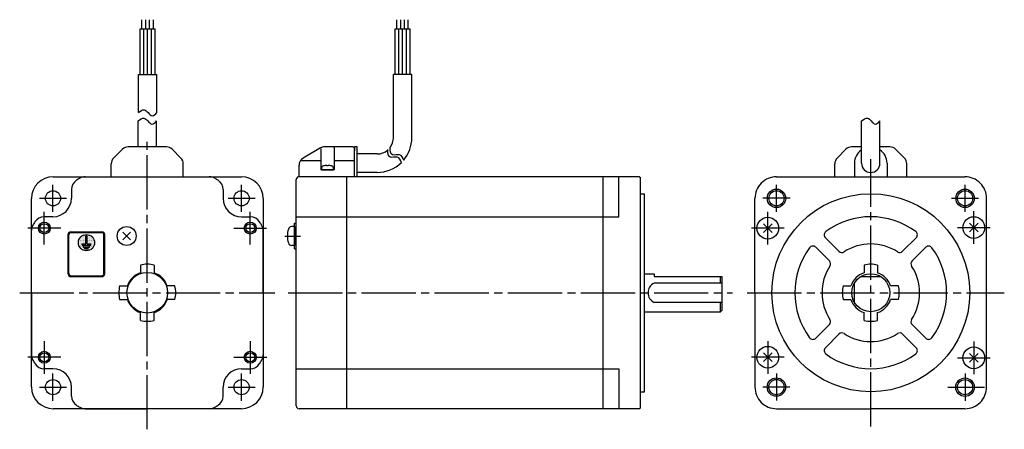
# Model space of a CAD drawing. Extents: x -314 to 49, y -50 to 101.
import ezdxf

# ---------------------------------------------------------------- set-up
doc = ezdxf.new("R2010")
doc.units = 0
doc.header["$MEASUREMENT"] = 0
doc.linetypes.add('CENTER', pattern=[27, 20, -2, 3, -2])
doc.layers.get('0').update_dxf_attribs({"linetype": 'CONTINUOUS'})

# ---------------------------------------------------------------- blocks, each defined once
blk = doc.blocks.new('A$C421F4A04')
for p, q in [((-268.97, 97.29), (-268.97, 100.64)), ((-267.57, 97.29), (-267.57, 100.64)), ((-266.17, 97.29), (-266.17, 100.64)), ((-264.77, 97.29), (-264.77, 100.64)), ((-174.87, 97.29), (-174.87, 100.64)), ((-173.47, 97.29), (-173.47, 100.64)), ((-172.07, 97.29), (-172.07, 100.64)), ((-170.67, 97.29), (-170.67, 100.64)), ((-269.67, 97.29), (-264.07, 97.29)), ((-269.67, 80.4), (-269.67, 97.29)), ((-268.27, 80.4), (-268.27, 97.29)), ((-266.87, 80.4), (-266.87, 97.29)), ((-265.47, 80.4), (-265.47, 97.29)), ((-264.07, 80.4), (-264.07, 97.29)), ((-175.57, 80.4), (-175.57, 97.29)), ((-175.57, 97.29), (-169.97, 97.29)), ((-174.17, 80.4), (-174.17, 97.29)), ((-172.77, 80.4), (-172.77, 97.29)), ((-171.37, 80.4), (-171.37, 97.29)), ((-169.97, 80.4), (-169.97, 97.29)), ((-169.97, 86.36), (-169.97, 91.25)), ((-270.27, 80.4), (-263.47, 80.4)), ((-270.27, 66.39), (-270.27, 80.4)), ((-263.47, 66.39), (-263.47, 80.4)), ((-176.17, 57.15), (-176.17, 80.4)), ((-169.37, 80.4), (-176.17, 80.4)), ((-169.37, 57.15), (-169.37, 80.4)), ((-270.4, 53.75), (-270.4, 63.34)), ((-263.6, 53.75), (-263.6, 63.34)), ((-3.4, 47.75), (-3.4, 63.34)), ((3.4, 47.75), (3.4, 63.34)), ((-279.42, 49.63), (-276.18, 52.87)), ((-263.6, 53.75), (-274.05, 53.75)), ((-259.94, 53.75), (-263.6, 53.75)), ((-257.82, 52.87), (-254.58, 49.63)), ((-203.04, 53.35), (-209.5, 49.62)), ((-203, 53.08), (-203, 45.25)), ((-191, 53.75), (-201.54, 53.75)), ((-198, 53.75), (-198, 45.25)), ((-191, 53.75), (-190.5, 53.25)), ((-190.5, 53.75), (-190.5, 52.25)), ((-189.5, 53.75), (-190.5, 53.75)), ((-190.5, 42.75), (-190.5, 53.25)), ((-189.5, 42.75), (-189.5, 53.75)), ((-182.17, 51.15), (-189.5, 51.15)), ((-12.42, 49.63), (-9.18, 52.87)), ((-3.4, 53.75), (-7.06, 53.75)), ((7.06, 53.75), (3.4, 53.75)), ((9.18, 52.87), (12.42, 49.63)), ((-280.3, 42.75), (-280.3, 47.51)), ((-253.7, 42.75), (-253.7, 47.51)), ((-210.45, 48.75), (-203, 48.75)), ((-198, 48.75), (-190.5, 48.75)), ((-13.3, 42.75), (-13.3, 47.51)), ((-6, 47.75), (-6, 42.75)), ((6, 47.75), (6, 42.75)), ((13.3, 42.75), (13.3, 47.51)), ((-211, 42.75), (-211, 47.02)), ((-198, 45.25), (-203, 45.25)), ((-202.75, 45.94), (-202.75, 45.25)), ((-202.75, 45.25), (-198.25, 45.25)), ((-201.72, 46.82), (-201.74, 46.82)), ((-199.26, 46.82), (-199.28, 46.82)), ((-198.25, 45.25), (-198.25, 45.94)), ((-182.17, 44.35), (-189.5, 44.35)), ((-301.75, 42.75), (-232.25, 42.75)), ((-289.87, 42.75), (-244.13, 42.75)), ((-212, -41.75), (-212, 41.75)), ((-85.3, 42.75), (-211, 42.75)), ((-193.3, -42.45), (-193.3, 42.75)), ((-98.7, -42.75), (-98.7, 42.75)), ((-93, 28), (-93, 42.75)), ((-85.3, 42.75), (-85, 42.45)), ((-85, -42.45), (-85, 42.45)), ((-34.75, 42.75), (34.75, 42.75)), ((-295, 38.06), (-295, 34.8)), ((-239, 38.06), (-239, 34.79)), ((-85, 36.51), (-83.48, 36.51)), ((-83.48, -36.51), (-83.48, 36.51)), ((-309.75, -34.75), (-309.75, 34.75)), ((-224.25, 34.75), (-224.25, -34.75)), ((-42.75, 0), (-42.75, 34.75)), ((42.74, -34.91), (42.75, 34.75)), ((-301.8, 28), (-305.06, 28)), ((-232.2, 27.99), (-228.93, 27.99)), ((-212.7, 16.21), (-212.7, 25.61)), ((-212.7, 25.61), (-212, 25.61)), ((-212, 28), (-93, 28)), ((36.41, 25.59), (39.6, 22.4)), ((36.41, 22.4), (39.6, 25.59)), ((-309.75, 0), (-309.75, 22.88)), ((-295.22, 22.45), (-283.72, 22.45)), ((-295.17, 22.3), (-283.77, 22.3)), ((-295.12, 22.15), (-283.82, 22.15)), ((-275.99, 19.53), (-273.23, 22.29)), ((-275.99, 22.29), (-273.23, 19.53)), ((-224.25, -0.01), (-224.25, 22.87)), ((-212.7, 24.41), (-213.68, 24.41)), ((-212.7, 24.41), (-212.7, 17.41)), ((-39.6, 25.39), (-36.41, 22.21)), ((-39.6, 22.21), (-36.41, 25.39)), ((-296.21, 6.95), (-296.22, 21.45)), ((-296.06, 7), (-296.07, 21.4)), ((-295.91, 7.05), (-295.92, 21.35)), ((-292.41, 18.75), (-292.41, 18.75)), ((-292.26, 19.07), (-292.26, 19.07)), ((-292.26, 18.44), (-292.26, 18.44)), ((-292.1, 19.38), (-292.1, 19.38)), ((-292.1, 18.75), (-292.1, 18.75)), ((-291.95, 19.69), (-291.95, 19.69)), ((-291.94, 19.07), (-291.94, 19.07)), ((-291.94, 18.44), (-291.94, 18.44)), ((-291.79, 20), (-291.79, 20)), ((-291.79, 19.38), (-291.79, 19.38)), ((-291.79, 18.75), (-291.79, 18.75)), ((-291.63, 20.32), (-291.63, 20.32)), ((-291.63, 19.69), (-291.63, 19.69)), ((-291.63, 19.07), (-291.63, 19.07)), ((-291.63, 18.44), (-291.63, 18.44)), ((-291.48, 20.63), (-291.48, 20.63)), ((-291.48, 20), (-291.48, 20)), ((-291.48, 19.38), (-291.48, 19.38)), ((-291.48, 18.75), (-291.48, 18.75)), ((-291.32, 20.32), (-291.32, 20.32)), ((-291.32, 19.69), (-291.32, 19.69)), ((-291.32, 19.07), (-291.32, 19.07)), ((-291.32, 18.44), (-291.32, 18.44)), ((-291.16, 20.63), (-291.16, 20.63)), ((-291.16, 20), (-291.16, 20)), ((-291.16, 19.38), (-291.16, 19.38)), ((-291.16, 18.75), (-291.16, 18.75)), ((-291.01, 20.94), (-291.01, 20.94)), ((-291.01, 20.32), (-291.01, 20.32)), ((-291.01, 19.69), (-291.01, 19.69)), ((-291.01, 19.07), (-291.01, 19.07)), ((-291.01, 18.44), (-291.01, 18.44)), ((-290.85, 20.63), (-290.85, 20.63)), ((-290.85, 20), (-290.85, 20)), ((-290.85, 19.38), (-290.85, 19.38)), ((-290.85, 18.75), (-290.85, 18.75)), ((-290.7, 20.94), (-290.7, 20.94)), ((-290.7, 20.32), (-290.7, 20.32)), ((-290.7, 19.69), (-290.7, 19.69)), ((-290.69, 19.07), (-290.69, 19.07)), ((-290.69, 18.44), (-290.69, 18.44)), ((-290.54, 20.63), (-290.54, 20.63)), ((-290.54, 20), (-290.54, 20)), ((-290.54, 19.38), (-290.54, 19.38)), ((-290.54, 18.75), (-290.54, 18.75)), ((-290.38, 20.94), (-290.38, 20.94)), ((-290.38, 20.32), (-290.38, 20.32)), ((-290.38, 19.69), (-290.38, 19.69)), ((-290.38, 19.07), (-290.38, 19.07)), ((-290.38, 18.44), (-290.38, 18.44)), ((-290.23, 21.25), (-290.23, 21.25)), ((-290.23, 20.63), (-290.23, 20.63)), ((-290.23, 20), (-290.23, 20)), ((-290.23, 19.38), (-290.23, 19.38)), ((-290.23, 18.75), (-290.23, 18.75)), ((-290.07, 20.94), (-290.07, 20.94)), ((-290.07, 20.32), (-290.07, 20.32)), ((-290.07, 19.69), (-290.07, 19.69)), ((-290.07, 19.07), (-290.07, 19.07)), ((-290.07, 18.44), (-290.07, 18.44)), ((-289.91, 21.25), (-289.91, 21.25)), ((-289.91, 20.63), (-289.91, 20.63)), ((-289.91, 20), (-289.91, 20)), ((-289.91, 19.38), (-289.91, 19.38)), ((-289.91, 18.75), (-289.91, 18.75)), ((-289.76, 20.94), (-289.76, 20.94)), ((-289.76, 20.32), (-289.76, 20.32)), ((-289.76, 19.69), (-289.76, 19.69)), ((-289.76, 19.07), (-289.76, 19.07)), ((-289.76, 18.44), (-289.76, 18.44)), ((-289.71, 18.05), (-289.72, 20.95)), ((-289.72, 20.95), (-289.22, 20.95)), ((-289.6, 21.25), (-289.6, 21.25)), ((-289.29, 21.25), (-289.29, 21.25)), ((-289.21, 18.05), (-289.22, 20.95)), ((-289.13, 20.94), (-289.13, 20.94)), ((-289.13, 20.32), (-289.13, 20.32)), ((-289.13, 19.69), (-289.13, 19.69)), ((-289.13, 19.07), (-289.13, 19.07)), ((-289.13, 18.44), (-289.13, 18.44)), ((-288.98, 21.25), (-288.98, 21.25)), ((-288.98, 20.63), (-288.98, 20.63)), ((-288.98, 20), (-288.98, 20)), ((-288.98, 19.38), (-288.98, 19.38)), ((-288.98, 18.75), (-288.98, 18.75)), ((-288.82, 20.94), (-288.82, 20.94)), ((-288.82, 20.32), (-288.82, 20.32)), ((-288.82, 19.69), (-288.82, 19.69)), ((-288.82, 19.07), (-288.82, 19.07)), ((-288.82, 18.44), (-288.82, 18.44)), ((-288.66, 21.25), (-288.66, 21.25)), ((-288.66, 20.63), (-288.66, 20.63)), ((-288.66, 20), (-288.66, 20)), ((-288.66, 19.38), (-288.66, 19.38)), ((-288.66, 18.75), (-288.66, 18.75)), ((-288.51, 20.94), (-288.51, 20.94)), ((-288.51, 20.32), (-288.51, 20.32)), ((-288.51, 19.69), (-288.51, 19.69)), ((-288.51, 19.07), (-288.51, 19.07)), ((-288.51, 18.44), (-288.51, 18.44)), ((-288.35, 20.63), (-288.35, 20.63)), ((-288.35, 20), (-288.35, 20)), ((-288.35, 19.38), (-288.35, 19.38)), ((-288.35, 18.75), (-288.35, 18.75)), ((-288.2, 20.94), (-288.2, 20.94)), ((-288.2, 20.32), (-288.2, 20.32)), ((-288.2, 19.69), (-288.2, 19.69)), ((-288.19, 19.07), (-288.19, 19.07)), ((-288.19, 18.44), (-288.19, 18.44)), ((-288.04, 20.63), (-288.04, 20.63)), ((-288.04, 20), (-288.04, 20)), ((-288.04, 19.38), (-288.04, 19.38)), ((-288.04, 18.75), (-288.04, 18.75)), ((-287.88, 20.94), (-287.88, 20.94)), ((-287.88, 20.32), (-287.88, 20.32)), ((-287.88, 19.69), (-287.88, 19.69)), ((-287.88, 19.07), (-287.88, 19.07)), ((-287.88, 18.44), (-287.88, 18.44)), ((-287.73, 20.63), (-287.73, 20.63)), ((-287.73, 20), (-287.73, 20)), ((-287.73, 19.38), (-287.73, 19.38)), ((-287.73, 18.75), (-287.73, 18.75)), ((-287.57, 20.32), (-287.57, 20.32)), ((-287.57, 19.69), (-287.57, 19.69)), ((-287.57, 19.07), (-287.57, 19.07)), ((-287.57, 18.44), (-287.57, 18.44)), ((-287.41, 20.63), (-287.41, 20.63)), ((-287.41, 20), (-287.41, 20)), ((-287.41, 19.38), (-287.41, 19.38)), ((-287.41, 18.75), (-287.41, 18.75)), ((-287.26, 20.32), (-287.26, 20.32)), ((-287.26, 19.69), (-287.26, 19.69)), ((-287.26, 19.07), (-287.26, 19.07)), ((-287.26, 18.44), (-287.26, 18.44)), ((-287.1, 20), (-287.1, 20)), ((-287.1, 19.38), (-287.1, 19.38)), ((-287.1, 18.75), (-287.1, 18.75)), ((-286.95, 19.69), (-286.95, 19.69)), ((-286.94, 19.07), (-286.94, 19.07)), ((-286.94, 18.44), (-286.94, 18.44)), ((-286.79, 19.38), (-286.79, 19.38)), ((-286.79, 18.75), (-286.79, 18.75)), ((-286.63, 19.07), (-286.63, 19.07)), ((-286.63, 18.44), (-286.63, 18.44)), ((-286.48, 18.75), (-286.48, 18.75)), ((-283.01, 7.05), (-283.02, 21.35)), ((-282.86, 7), (-282.87, 21.4)), ((-282.71, 6.95), (-282.72, 21.45)), ((-16.76, 20.29), (-11.73, 15.26)), ((11.73, 15.26), (16.76, 20.29)), ((-292.41, 18.13), (-292.41, 18.13)), ((-292.26, 17.82), (-292.26, 17.82)), ((-292.1, 18.13), (-292.1, 18.13)), ((-292.1, 17.5), (-292.1, 17.5)), ((-291.94, 17.82), (-291.94, 17.82)), ((-291.94, 17.19), (-291.94, 17.19)), ((-291.79, 18.13), (-291.79, 18.13)), ((-291.79, 17.5), (-291.79, 17.5)), ((-291.79, 16.88), (-291.79, 16.88)), ((-291.63, 17.82), (-291.63, 17.82)), ((-291.63, 17.19), (-291.63, 17.19)), ((-291.63, 16.57), (-291.63, 16.57)), ((-291.48, 18.13), (-291.48, 18.13)), ((-291.48, 17.5), (-291.48, 17.5)), ((-291.48, 16.88), (-291.48, 16.88)), ((-291.48, 16.25), (-291.48, 16.25)), ((-291.32, 17.82), (-291.32, 17.82)), ((-291.32, 17.19), (-291.32, 17.19)), ((-291.32, 16.57), (-291.32, 16.57)), ((-291.16, 18.13), (-291.16, 18.13)), ((-291.16, 17.5), (-291.16, 17.5)), ((-291.16, 16.88), (-291.16, 16.88)), ((-291.16, 16.25), (-291.16, 16.25)), ((-291.06, 18.05), (-289.71, 18.05)), ((-291.06, 17.55), (-291.06, 18.05)), ((-291.06, 17.55), (-287.86, 17.55)), ((-291.01, 17.19), (-291.01, 17.19)), ((-291.01, 16.57), (-291.01, 16.57)), ((-291.01, 15.94), (-291.01, 15.94)), ((-290.85, 18.13), (-290.85, 18.13)), ((-290.85, 17.5), (-290.85, 17.5)), ((-290.85, 16.88), (-290.85, 16.88)), ((-290.85, 16.25), (-290.85, 16.25)), ((-290.69, 17.19), (-290.69, 17.19)), ((-290.69, 16.57), (-290.69, 16.57)), ((-290.69, 15.94), (-290.69, 15.94)), ((-290.56, 17.35), (-288.36, 17.35)), ((-290.56, 16.85), (-290.56, 17.35)), ((-290.56, 16.85), (-288.36, 16.85)), ((-290.54, 18.13), (-290.54, 18.13)), ((-290.54, 17.5), (-290.54, 17.5)), ((-290.54, 16.25), (-290.54, 16.25)), ((-290.38, 16.57), (-290.38, 16.57)), ((-290.38, 15.94), (-290.38, 15.94)), ((-290.23, 18.13), (-290.23, 18.13)), ((-290.23, 17.5), (-290.23, 17.5)), ((-290.23, 16.25), (-290.23, 16.25)), ((-290.23, 15.63), (-290.23, 15.63)), ((-290.07, 16.57), (-290.07, 16.57)), ((-290.07, 15.94), (-290.07, 15.94)), ((-290.06, 16.65), (-288.86, 16.65)), ((-290.06, 16.15), (-290.06, 16.65)), ((-290.06, 16.15), (-288.86, 16.15)), ((-289.91, 18.13), (-289.91, 18.13)), ((-289.91, 17.5), (-289.91, 17.5)), ((-289.91, 15.63), (-289.91, 15.63)), ((-289.76, 15.94), (-289.76, 15.94)), ((-289.6, 17.5), (-289.6, 17.5)), ((-289.6, 15.63), (-289.6, 15.63)), ((-289.44, 15.94), (-289.44, 15.94)), ((-289.29, 17.5), (-289.29, 17.5)), ((-289.29, 15.63), (-289.29, 15.63)), ((-289.21, 18.05), (-287.86, 18.05)), ((-289.13, 15.94), (-289.13, 15.94)), ((-288.98, 18.13), (-288.98, 18.13)), ((-288.98, 17.5), (-288.98, 17.5)), ((-288.98, 15.63), (-288.98, 15.63)), ((-288.86, 16.15), (-288.86, 16.65)), ((-288.82, 16.57), (-288.82, 16.57)), ((-288.82, 15.94), (-288.82, 15.94)), ((-288.66, 18.13), (-288.66, 18.13)), ((-288.66, 17.5), (-288.66, 17.5)), ((-288.66, 16.25), (-288.66, 16.25)), ((-288.66, 15.63), (-288.66, 15.63)), ((-288.51, 16.57), (-288.51, 16.57)), ((-288.51, 15.94), (-288.51, 15.94)), ((-288.36, 16.85), (-288.36, 17.35)), ((-288.35, 18.13), (-288.35, 18.13)), ((-288.35, 17.5), (-288.35, 17.5)), ((-288.35, 16.88), (-288.35, 16.88)), ((-288.35, 16.25), (-288.35, 16.25)), ((-288.19, 17.19), (-288.19, 17.19)), ((-288.19, 16.57), (-288.19, 16.57)), ((-288.19, 15.94), (-288.19, 15.94)), ((-288.04, 18.13), (-288.04, 18.13)), ((-288.04, 17.5), (-288.04, 17.5)), ((-288.04, 16.88), (-288.04, 16.88)), ((-288.04, 16.25), (-288.04, 16.25)), ((-287.88, 17.19), (-287.88, 17.19)), ((-287.88, 16.57), (-287.88, 16.57)), ((-287.88, 15.94), (-287.88, 15.94)), ((-287.86, 17.55), (-287.86, 18.05)), ((-287.73, 18.13), (-287.73, 18.13)), ((-287.73, 17.5), (-287.73, 17.5)), ((-287.73, 16.88), (-287.73, 16.88)), ((-287.73, 16.25), (-287.73, 16.25)), ((-287.57, 17.82), (-287.57, 17.82)), ((-287.57, 17.19), (-287.57, 17.19)), ((-287.57, 16.57), (-287.57, 16.57)), ((-287.41, 18.13), (-287.41, 18.13)), ((-287.41, 17.5), (-287.41, 17.5)), ((-287.41, 16.88), (-287.41, 16.88)), ((-287.41, 16.25), (-287.41, 16.25)), ((-287.26, 17.82), (-287.26, 17.82)), ((-287.26, 17.19), (-287.26, 17.19)), ((-287.26, 16.57), (-287.26, 16.57)), ((-287.1, 18.13), (-287.1, 18.13)), ((-287.1, 17.5), (-287.1, 17.5)), ((-287.1, 16.88), (-287.1, 16.88)), ((-286.94, 17.82), (-286.94, 17.82)), ((-286.94, 17.19), (-286.94, 17.19)), ((-286.79, 18.13), (-286.79, 18.13)), ((-286.79, 17.5), (-286.79, 17.5)), ((-286.63, 17.82), (-286.63, 17.82)), ((-286.48, 18.13), (-286.48, 18.13)), ((-212.7, 17.41), (-213.68, 17.41)), ((-212.7, 16.21), (-212, 16.21)), ((-20.29, 16.76), (-15.26, 11.73)), ((15.26, 11.73), (20.29, 16.76)), ((-269.5, 10.2), (-269.5, 7.34)), ((-264.5, 10.2), (-264.5, 7.34)), ((-2.5, 10.2), (-2.5, 7.34)), ((2.5, 10.2), (2.5, 7.34)), ((-295.21, 5.95), (-283.71, 5.95)), ((-295.16, 6.1), (-283.76, 6.1)), ((-295.11, 6.25), (-283.81, 6.25)), ((-83.48, 7), (-80, 7)), ((-80, 7), (-80, 6.2)), ((-79.8, 6), (-55, 6)), ((-55.5, 3.57), (-55.5, 6)), ((-55, 6), (-55, -6.5)), ((-3.61, 6), (3.61, 6)), ((-277.2, 2.5), (-274.34, 2.5)), ((-256.8, 2.5), (-259.66, 2.5)), ((-55, 3.57), (-80, 3.57)), ((-10.2, 2.5), (-7.34, 2.5)), ((-6.02, -3.57), (-6.02, 3.57)), ((10.2, 2.5), (7.33, 2.5)), ((-309.75, 0), (-309.75, -22.88)), ((-277.2, -2.5), (-274.34, -2.5)), ((-256.8, -2.5), (-259.66, -2.5)), ((-224.25, -0.01), (-224.26, -22.89)), ((-55, -3.57), (-80, -3.57)), ((-55.5, -7), (-55.5, -3.57)), ((-42.75, 0), (-42.75, -34.75)), ((-10.2, -2.5), (-7.34, -2.5)), ((10.2, -2.5), (7.33, -2.5)), ((-83.48, -7), (-55.5, -7)), ((-55.5, -7), (-55, -6.5)), ((-269.5, -10.2), (-269.5, -7.34)), ((-264.5, -10.2), (-264.5, -7.34)), ((-2.5, -10.2), (-2.5, -7.34)), ((2.5, -10.2), (2.5, -7.34)), ((-20.29, -16.75), (-15.26, -11.73)), ((15.26, -11.73), (20.29, -16.75)), ((-16.76, -20.29), (-11.73, -15.26)), ((11.73, -15.26), (16.76, -20.29)), ((-39.6, -22.21), (-36.41, -25.39)), ((-39.6, -25.39), (-36.41, -22.21)), ((36.41, -22.41), (39.59, -25.59)), ((36.41, -25.59), (39.59, -22.41)), ((-301.8, -28), (-305.06, -28)), ((-232.21, -28.01), (-228.94, -28.01)), ((-212, -28), (-93, -28)), ((-93, -28), (-93, -42.75)), ((-295, -38.07), (-295, -34.8)), ((-239.01, -38.07), (-239.01, -34.81)), ((-85, -36.51), (-83.48, -36.51)), ((-232.25, -42.75), (-301.75, -42.75)), ((-289.88, -42.75), (-267, -42.75)), ((-244.13, -42.76), (-267, -42.75)), ((-85.3, -42.75), (-211, -42.75)), ((-85, -42.45), (-85.3, -42.75)), ((-34.75, -42.75), (-0.01, -42.75)), ((34.74, -42.76), (0, -42.75))]:
    blk.add_line(p, q)
at = {"linetype": 'CENTER'}
for p, q in [((-267, -50.34), (-267, 56.55)), ((0, -49.28), (0, 49.28)), ((-301.8, 29.8), (-301.8, 39.8)), ((-232.2, 29.8), (-232.2, 39.8)), ((-306.8, 34.8), (-296.8, 34.8)), ((-237.2, 34.8), (-227.2, 34.8)), ((-305, 17.82), (-305, 29.85)), ((-228.99, 17.82), (-228.99, 29.85)), ((-38.01, 17.82), (-38.01, 29.85)), ((38, 18.02), (38.01, 30.04)), ((-298.96, 23.8), (-311.05, 23.8)), ((-298.95, 23.8), (-311.04, 23.8)), ((-235.05, 23.8), (-222.95, 23.8)), ((-235.04, 23.8), (-222.95, 23.8)), ((-31.95, 23.8), (-44.05, 23.8)), ((-31.96, 23.8), (-44.05, 23.8)), ((31.95, 24), (44.04, 24)), ((31.96, 24), (44.05, 24)), ((-216.25, 20.91), (-210.43, 20.91)), ((-45.62, 0), (49.28, 0)), ((-314.09, 0), (-219.91, 0)), ((-214.95, 0), (-51.01, 0)), ((-305.01, -17.83), (-305.01, -29.85)), ((-228.99, -17.83), (-228.99, -29.85)), ((-38.01, -17.82), (-38.01, -29.85)), ((38, -18.02), (38, -30.05)), ((-298.96, -23.8), (-311.06, -23.8)), ((-298.95, -23.8), (-311.05, -23.8)), ((-235.04, -23.8), (-222.94, -23.8)), ((-235.04, -23.8), (-222.95, -23.8)), ((-31.96, -23.8), (-44.05, -23.8)), ((-31.95, -23.8), (-44.05, -23.8)), ((31.95, -24), (44.04, -24)), ((-301.8, -39.8), (-301.8, -29.8)), ((-232.2, -39.8), (-232.2, -29.8)), ((-306.8, -34.8), (-296.8, -34.8)), ((-237.2, -34.8), (-227.2, -34.8)), ((28.43, -34.81), (41.96, -34.82))]:
    blk.add_line(p, q, dxfattribs=at)
at = {"extrusion": (1, -1e-16, -2e-16)}
blk.add_line((-200.27, 46.82), (-200.73, 46.82), dxfattribs=at)
at = {"linetype": 'CENTER', "ltscale": 0.5}
for p, q in [((-34.8, 29.81), (-34.8, 39.79)), ((34.8, 29.81), (34.8, 39.79)), ((-29.81, 34.8), (-39.79, 34.8)), ((29.81, 34.8), (39.79, 34.8)), ((-34.81, -29.8), (-34.82, -39.77)), ((34.79, -29.83), (34.78, -39.8)), ((-29.83, -34.79), (-39.8, -34.78))]:
    blk.add_line(p, q, dxfattribs=at)
for centre, radius in [((-301.8, 34.8), 2.8), ((-232.2, 34.8), 2.8), ((-34.8, 34.8), 3.4), ((-34.8, 34.8), 2.8), ((0, 0), 36.51), ((34.8, 34.8), 3.4), ((34.8, 34.8), 2.8), ((-305, 23.8), 2.2), ((-305, 23.8), 1.65), ((-228.99, 23.8), 2.2), ((-228.99, 23.8), 1.65), ((-38.01, 23.8), 4), ((38, 24), 4), ((-274.61, 20.91), 3.5), ((-289.44, 18.45), 3), ((-267, 0), 7.5), ((0, 0), 7), ((-305.01, -23.8), 2.2), ((-228.99, -23.8), 2.2), ((-38.01, -23.8), 4), ((38, -24), 4), ((-305.01, -23.8), 1.65), ((-228.99, -23.8), 1.65), ((-301.8, -34.8), 2.8), ((-232.2, -34.8), 2.8), ((-34.82, -34.78), 3.4), ((-34.82, -34.78), 2.8), ((34.78, -34.82), 3.4), ((34.78, -34.82), 2.8)]:
    blk.add_circle(centre, radius)
for centre, radius, start, end in [((-182.17, 57.15), 6, 323.3144, 0), ((-182.17, 57.15), 12.8, 319.8527, 0), ((-274.05, 50.75), 3, 90, 135), ((-259.94, 50.75), 3, 45, 90), ((-201.54, 50.75), 3, 90, 120), ((-182.17, 57.15), 6, 270, 310.8807), ((-7.06, 50.75), 3, 90, 135), ((0, 47.75), 6, 124.5088, 180), ((0, 47.75), 6, 0, 55.4725), ((7.06, 50.75), 3, 45, 90), ((-277.3, 47.51), 3, 135, 180), ((-256.7, 47.51), 3, 0, 45), ((-208, 47.02), 3, 120, 180), ((-182.17, 57.15), 12.8, 270, 314.2196), ((-10.3, 47.51), 3, 135, 180), ((0, 47.75), 3.4, 180, 0), ((10.3, 47.51), 3, 0, 45), ((-201.95, 45.94), 0.8, 106.1914, 180), ((-200.5, 40.95), 6, 101.8916, 106.1914), ((-200.5, 40.95), 6, 73.8086, 78.1084), ((-199.05, 45.94), 0.8, 0, 73.8086), ((-301.75, 34.75), 8, 90, 180), ((-232.25, 34.75), 8, 0, 90), ((-211, 41.75), 1, 90, 180), ((-34.75, 34.75), 8, 90, 180.0014), ((34.75, 34.75), 8, 359.989, 90), ((-301.8, 34.8), 6.8, 270, 0), ((-232.2, 34.79), 6.8, 179.9904, 269.9904), ((-267, 0), 49, 147.7689, 149.4416), ((-305.06, 24), 4, 90, 147.7689), ((-228.93, 23.99), 4, 32.2215, 89.9904), ((-267, 0), 49, 30.5488, 32.2215), ((0, 0), 28, 53.6816, 126.3184), ((-305.75, 22.88), 4, 149.4416, 180), ((-295.22, 21.45), 1, 90.0121, 180.0121), ((-295.17, 21.4), 0.9, 90.0121, 180.0121), ((-295.12, 21.35), 0.8, 90.0121, 180.0121), ((-283.82, 21.35), 0.8, 0.0121, 90.0121), ((-283.77, 21.4), 0.9, 0.0121, 90.0121), ((-283.72, 21.45), 1, 0.0121, 90.0121), ((-228.25, 22.87), 4, 359.9904, 30.5488), ((-206.3, 20.91), 9, 163.3982, 196.6016), ((-213.68, 23.11), 1.3, 90.0005, 163.3977), ((-15.7, 21.35), 1.5, 126.3184, 225.5754), ((15.69, 21.35), 1.5, 315, 53.6816), ((-213.68, 18.71), 1.3, 196.6021, 269.9992), ((0, 0), 28, 143.6816, 216.3184), ((-21.35, 15.7), 1.5, 45, 143.6816), ((-10.67, 16.32), 1.5, 225.0001, 303.717), ((0, 0), 18, 56.837, 123.1629), ((10.67, 16.32), 1.5, 235.9174, 315), ((21.35, 15.7), 1.5, 36.3184, 134.9999), ((0, 0), 28, 323.6814, 36.3184), ((-16.32, 10.67), 1.5, 326.8369, 45), ((16.32, 10.67), 1.5, 134.9999, 214.0323), ((-267, 0), 7.75, 108.8191, 161.1809), ((-267, 0), 10.5, 90, 103.7741), ((-267, 0), 10.5, 76.2259, 90), ((-267, 0), 7.75, 18.8191, 71.1809), ((0, 0), 18, 146.837, 213.163), ((0, 0), 7.75, 108.8191, 161.1809), ((0, 0), 10.5, 90, 103.7741), ((0, 0), 10.5, 76.2259, 90), ((0, 0), 7.75, 18.8191, 71.1809), ((0, 0), 18, 326.8369, 33.163), ((-295.21, 6.95), 1, 180.0121, 270.0121), ((-295.16, 7), 0.9, 180.0121, 270.0121), ((-295.11, 7.05), 0.8, 180.0121, 270.0121), ((-283.81, 7.05), 0.8, 270.0121, 0.0121), ((-283.76, 7), 0.9, 270.0121, 0.0121), ((-283.71, 6.95), 1, 270.0121, 0.0121), ((-79.8, 6.2), 0.2, 180, 270), ((-267, 0), 10.5, 166.2259, 180), ((-267, 0), 10.5, 0, 13.7741), ((-78.2, 0), 4, 116.7455, 243.2545), ((0, 0), 10.5, 166.2259, 180), ((0, 0), 10.5, 180, 193.7741), ((0, 0), 10.5, 0, 13.7741), ((0, 0), 10.5, 346.2259, 0), ((-267, 0), 10.5, 180, 193.7741), ((-267, 0), 7.75, 198.8191, 251.1809), ((-267, 0), 7.75, 288.8191, 341.1809), ((-267, 0), 10.5, 346.2259, 0), ((0, 0), 7.75, 198.8191, 251.1809), ((0, 0), 7.75, 288.8191, 341.1809), ((-267, 0), 10.5, 256.2259, 270), ((-267, 0), 10.5, 270, 283.7741), ((-16.32, -10.67), 1.5, 315, 33.163), ((0, 0), 10.5, 256.2259, 270), ((0, 0), 10.5, 270, 283.7741), ((16.32, -10.67), 1.5, 146.4498, 225), ((-21.35, -15.69), 1.5, 216.3184, 315), ((-10.67, -16.32), 1.5, 56.837, 134.9999), ((0, 0), 18, 236.837, 303.1628), ((10.67, -16.32), 1.5, 45, 123.1629), ((21.35, -15.69), 1.5, 225.0001, 323.8467), ((-15.7, -21.35), 1.5, 134.9999, 233.6816), ((15.69, -21.35), 1.5, 306.3184, 45), ((-305.75, -22.88), 4, 180.0005, 210.5589), ((-267, 0), 49, 210.5589, 212.2316), ((-267, 0), 49, 327.7588, 329.4315), ((-228.26, -22.89), 4, 329.4315, 359.9899), ((0, 0), 28, 233.6816, 306.3181), ((-305.06, -24), 4, 212.2316, 270.0005), ((-301.8, -34.8), 6.8, 0.0005, 90.0005), ((-232.21, -34.81), 6.8, 89.9899, 179.9899), ((-228.94, -24.01), 4, 269.9899, 327.7588), ((-301.75, -34.75), 8, 180, 270), ((-232.25, -34.75), 8, 270, 0), ((-34.75, -34.75), 8, 179.9992, 270.0005), ((34.74, -34.76), 8, 269.9899, 359.9913), ((-211, -41.75), 1, 180, 270)]:
    blk.add_arc(centre, radius, start, end)
at = {"ltscale": 0.779656}
for centre, radius, start, end in [((-291, 38.06), 4, 122.2305, 180), ((-267, 0), 49, 120.5539, 122.2305), ((-289.87, 38.75), 4, 90, 120.5539), ((-244.13, 38.75), 4, 59.4461, 90), ((-267, 0), 49, 57.7599, 59.4461), ((-243, 38.06), 4, 359.9904, 57.7599), ((-291, -38.07), 4, 180.0005, 237.77), ((-243.01, -38.07), 4, 302.2204, 359.9899), ((-267, 0), 49, 237.77, 239.4416), ((-289.88, -38.75), 4, 239.4416, 270.0005), ((-244.13, -38.76), 4, 269.9899, 300.5488), ((-267, 0), 49, 300.5488, 302.2204)]:
    blk.add_arc(centre, radius, start, end, dxfattribs=at)
for centre, major_axis, ratio, start_param, end_param in [((-200.5, 40.95), (0, 5.99), 0.999848, 0.094531, 0.203406), ((-200.68, 40.95), (0, 5.98), 0.913545, 0.028904, 0.070845), ((-200.91, 40.95), (0, 5.98), 0.406737, -0.070845, -0.028904), ((-200.91, 40.95), (0, 5.98), 0.406737, -0.070845, -0.07076), ((-200.75, 40.95), (0, 5.99), 0.017452, -0.203062, -0.094531), ((-200.75, 40.95), (0, 5.99), 0.017452, -0.203406, -0.094531), ((-200.25, 40.95), (0, 5.99), 0.017452, 0.094531, 0.203406), ((-200.09, 40.95), (0, 5.98), 0.406737, 0.028904, 0.070845), ((-200.32, 40.95), (0, 5.98), 0.913545, -0.070845, -0.028904), ((-200.5, 40.95), (0, 5.99), 0.999848, -0.203406, -0.094531)]:
    blk.add_ellipse(centre, major_axis=major_axis, ratio=ratio, start_param=start_param, end_param=end_param)
for points, knots in [([(-270.27, 66.39), (-269.52, 66.95), (-268.24, 67.92), (-266.66, 66.37), (-265.15, 64.64), (-264.04, 65.79), (-263.47, 66.39)], [0, 0, 0, 0, 2.381773, 4.112787, 6.02178, 8.090052, 8.090052, 8.090052, 8.090052]), ([(-270.4, 63.34), (-269.66, 63.91), (-268.37, 64.88), (-266.79, 63.32), (-265.28, 61.59), (-264.17, 62.75), (-263.6, 63.34)], [0, 0, 0, 0, 2.381773, 4.112787, 6.02178, 8.090052, 8.090052, 8.090052, 8.090052]), ([(-3.4, 63.34), (-2.66, 63.91), (-1.37, 64.88), (0.21, 63.32), (1.72, 61.59), (2.83, 62.75), (3.4, 63.34)], [0, 0, 0, 0, 2.381773, 4.112787, 6.02178, 8.090052, 8.090052, 8.090052, 8.090052]), ([(-173.21, 47.89), (-173.52, 48.9), (-174.33, 50.55), (-178.17, 49.25), (-178.33, 51.37), (-178.23, 52.78)], [0.687546, 0.687546, 0.687546, 0.687546, 2.47464, 4.232669, 6.396034, 6.396034, 6.396034, 6.396034]), ([(-172.33, 48.74), (-172.64, 49.75), (-173.46, 51.41), (-177.3, 50.1), (-177.46, 52.23), (-177.35, 53.64)], [0.687546, 0.687546, 0.687546, 0.687546, 2.47464, 4.232669, 6.396034, 6.396034, 6.396034, 6.396034])]:
    blk.add_open_spline(points, degree=3, knots=knots)

msp = doc.modelspace()

# ---------------------------------------------------------------- block references
msp.add_blockref('A$C421F4A04', (0, 0))

doc.saveas('drawing.dxf')
